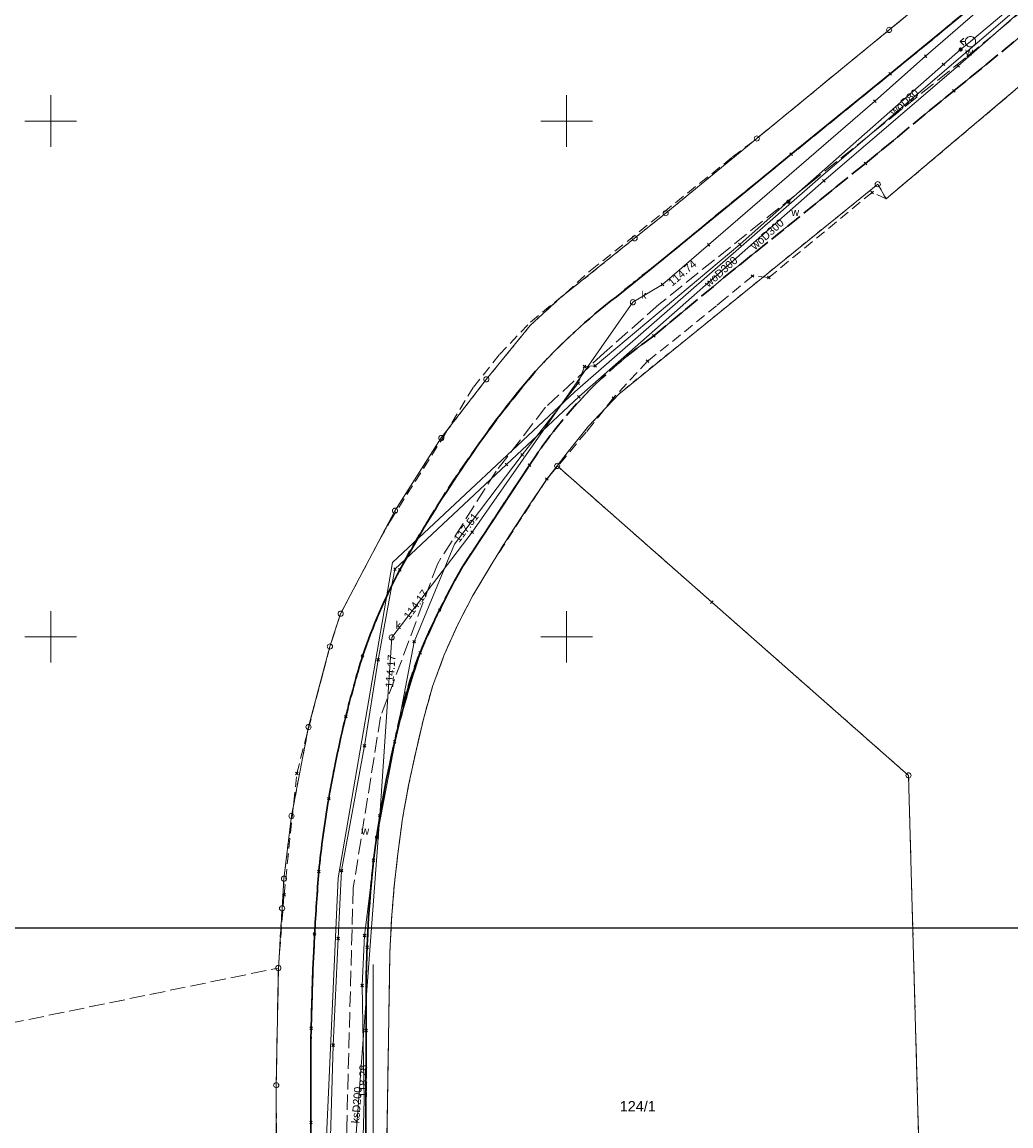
# Model space of a CAD drawing. Extents: x 6472695 to 6473494, y 5822279 to 5823456.
# Tile 39 of 49: x 6472997 to 6473093, y 5822753 to 5822860. Entities that reach past the tile are written whole.
import ezdxf
from ezdxf.enums import TextEntityAlignment as Align

# ---------------------------------------------------------------- set-up
doc = ezdxf.new("R2010")
doc.units = 0
for name, pattern in [('PRZER1-1', [1, 0.5, -0.5]), ('PRZER2-1', [1.5, 1, -0.5]), ('PRZER3-1', [2, 1.5, -0.5])]:
    doc.linetypes.add(name, pattern=pattern)
doc.layers.get('0').update_dxf_attribs({"color": 253, "linetype": 'CONTINUOUS'})
for name, color, linetype, lineweight in [('EGDE', 253, 'CONTINUOUS', 18), ('EGDE_O', 253, 'CONTINUOUS', 18), ('EGKK', 253, 'CONTINUOUS', 18), ('EGPG', 253, 'CONTINUOUS', 18), ('EGUG', 253, 'CONTINUOUS', 18), ('GELULI', 253, 'CONTINUOUS', 18), ('GSPPRB', 253, 'CONTINUOUS', 18), ('GUPPRZ_O', 253, 'CONTINUOUS', 18), ('OTKC', 253, 'CONTINUOUS', 18), ('OTKJ', 7, 'CONTINUOUS', 30), ('OTKK', 7, 'CONTINUOUS', 30), ('Ramka sekcyjna', 253, 'CONTINUOUS', 18), ('SUGP', 253, 'CONTINUOUS', 18), ('SUKP', 253, 'CONTINUOUS', 18), ('SUKP_O', 253, 'CONTINUOUS', 18), ('SUKS', 253, 'CONTINUOUS', 18), ('SUKS_O', 253, 'CONTINUOUS', 18), ('SUWH', 253, 'CONTINUOUS', 18), ('SUWP', 253, 'CONTINUOUS', 18), ('SUWP_O', 253, 'CONTINUOUS', 18), ('SUWW', 253, 'CONTINUOUS', 18), ('SUWW_O', 253, 'CONTINUOUS', 18)]:
    doc.layers.add(name, color=color, linetype=linetype, lineweight=lineweight)
doc.styles.add('Arial', font='Arial')

# ---------------------------------------------------------------- blocks, each defined once
blk = doc.blocks.new('D_GEPPGD1_2')
blk.add_hatch(color=0).paths.add_polyline_path([(0, -0.045), (0.013906, -0.042798), (0.02645, -0.036406), (0.036406, -0.02645), (0.042798, -0.013906), (0.045, 0), (0.042798, 0.013906), (0.036406, 0.02645), (0.02645, 0.036406), (0.013906, 0.042798), (0, 0.045), (-0.013906, 0.042798), (-0.02645, 0.036406), (-0.036406, 0.02645), (-0.042798, 0.013906), (-0.045, 0), (-0.042798, -0.013906), (-0.036406, -0.02645), (-0.02645, -0.036406), (-0.013906, -0.042798)])
blk = doc.blocks.new('D_GEPPGD1_1')
at = {"color": 0}
blk.add_lwpolyline([(0, 0.25), (0.077254, 0.237764), (0.146946, 0.202254), (0.202254, 0.146946), (0.237764, 0.077254), (0.25, 0), (0.237764, -0.077254), (0.202254, -0.146946), (0.146946, -0.202254), (0.077254, -0.237764), (0, -0.25), (-0.077254, -0.237764), (-0.146946, -0.202254), (-0.202254, -0.146946), (-0.237764, -0.077254), (-0.25, 0), (-0.237764, 0.077254), (-0.202254, 0.146946), (-0.146946, 0.202254), (-0.077254, 0.237764)], close=True, dxfattribs=at)
blk = doc.blocks.new('D_GSPPRB0')
at = {"color": 0, "lineweight": 18}
for points in [[(-0.12726, -0.12726), (0.12726, 0.12726)], [(-0.12726, 0.12726), (0.12726, -0.12726)]]:
    blk.add_lwpolyline(points, dxfattribs=at)
blk = doc.blocks.new('D_GUPKSD1_1')
at = {"color": 0}
blk.add_lwpolyline([(0, 0.25), (0.064705, 0.241481), (0.125, 0.216506), (0.176777, 0.176777), (0.216506, 0.125), (0.241481, 0.064705), (0.25, 0), (0.241481, -0.064705), (0.216506, -0.125), (0.176777, -0.176777), (0.125, -0.216506), (0.064705, -0.241481), (0, -0.25), (-0.064705, -0.241481), (-0.125, -0.216506), (-0.176777, -0.176777), (-0.216506, -0.125), (-0.241481, -0.064705), (-0.25, 0), (-0.241481, 0.064705), (-0.216506, 0.125), (-0.176777, 0.176777), (-0.125, 0.216506), (-0.064705, 0.241481)], close=True, dxfattribs=at)
blk = doc.blocks.new('D_GUPWDT1')
at = {"color": 0}
blk.add_lwpolyline([(0, 0.5), (0.086824, 0.492404), (0.17101, 0.469846), (0.25, 0.433013), (0.321394, 0.383022), (0.383022, 0.321394), (0.433013, 0.25), (0.469846, 0.17101), (0.492404, 0.086824), (0.5, 0), (0.492404, -0.086824), (0.469846, -0.17101), (0.433013, -0.25), (0.377875, -0.32743), (0.309079, -0.393027), (0.229113, -0.444418), (0.140866, -0.479746), (0.047528, -0.497736), (-0.047528, -0.497736), (-0.140866, -0.479746), (-0.229113, -0.444418), (-0.309079, -0.393027), (-0.377875, -0.32743), (-0.433013, -0.25), (-0.4725, -0.163534), (-0.494911, -0.071157), (-0.499434, 0.023791), (-0.485906, 0.117879), (-0.454816, 0.207708), (-0.407288, 0.290028), (-0.34504, 0.361867), (-0.27032, 0.420627), (-0.185831, 0.464184), (-0.094626, 0.490964)], close=True, dxfattribs=at)
for points in [[(-0.353553, 0.646447), (0, 1), (0.353553, 0.646447)], [(0, 0.5), (0, 1)]]:
    blk.add_lwpolyline(points, dxfattribs=at)
blk = doc.blocks.new('D_GUPWZA1')
blk.add_hatch(color=0).paths.add_polyline_path([(-0.2, 0), (-0.193185, -0.051764), (-0.173205, -0.1), (-0.141421, -0.141421), (-0.1, -0.173205), (-0.051764, -0.193185), (0, -0.2), (0.051764, -0.193185), (0.1, -0.173205), (0.141421, -0.141421), (0.173205, -0.1), (0.193185, -0.051764), (0.2, 0), (0.193185, 0.051764), (0.173205, 0.1), (0.141421, 0.141421), (0.1, 0.173205), (0.051764, 0.193185), (0, 0.2), (-0.051764, 0.193185), (-0.1, 0.173205), (-0.141421, 0.141421), (-0.173205, 0.1), (-0.193185, 0.051764)])

msp = doc.modelspace()

# ---------------------------------------------------------------- linework, layer by layer
msp.add_lwpolyline([(6472822.06, 5822771.79), (6473122.06, 5822771.79), (6473122.06, 5822561.79), (6472822.06, 5822561.79)], close=True)
at = {"layer": 'EGDE', "linetype": 'Continuous'}
for points in [[(6473021.87, 5822751.63), (6473021.86, 5822756.53), (6473022.07, 5822767.89), (6473022.43, 5822773.68), (6473022.61, 5822776.55), (6473023.34, 5822782.63), (6473024.99, 5822791.26), (6473027.06, 5822799.06), (6473028.1, 5822802.24), (6473033.37, 5822812.22), (6473037.86, 5822819.28), (6473042.22, 5822824.96), (6473046.46, 5822830.17), (6473049.35, 5822832.82), (6473056.59, 5822838.64), (6473059.61, 5822841.07), (6473068.44, 5822848.31), (6473081.26, 5822858.84), (6473087.28, 5822863.78)], [(6473097.88, 5822856.74), (6473080.97, 5822842.46), (6473080.16, 5822843.88), (6473055.05, 5822823.54), (6473052.14, 5822820.42), (6473050.07, 5822817.84), (6473049.09, 5822816.57), (6473048.06, 5822815.24), (6473046.22, 5822812.51), (6473044.44, 5822809.79), (6473042.74, 5822807.08), (6473040.92, 5822803.99), (6473039.48, 5822801.27), (6473038.15, 5822798.24), (6473037, 5822795.17), (6473036.13, 5822792.01), (6473035.38, 5822788.82), (6473034.69, 5822785.62), (6473034.1, 5822782.39), (6473033.65, 5822778.97), (6473033.29, 5822775.84), (6473033.04, 5822772.64), (6473032.87, 5822769.37), (6473032.54, 5822748.57)], [(6473032.54, 5822748.57), (6473032.87, 5822769.37), (6473033.04, 5822772.64), (6473033.29, 5822775.84), (6473033.65, 5822778.97), (6473034.1, 5822782.39), (6473034.69, 5822785.62), (6473035.38, 5822788.82), (6473036.13, 5822792.01), (6473037, 5822795.17), (6473038.15, 5822798.24), (6473039.48, 5822801.27), (6473040.92, 5822803.99), (6473042.74, 5822807.08), (6473044.44, 5822809.79), (6473046.22, 5822812.51), (6473048.06, 5822815.24), (6473049.09, 5822816.57), (6473083.14, 5822786.56), (6473084.12, 5822751.61)]]:
    msp.add_lwpolyline(points, dxfattribs=at)
at = {"layer": 'EGKK', "linetype": 'PRZER3-1'}
msp.add_lwpolyline([(6472993.72, 5822762.04), (6472995.91, 5822762.5), (6473022.07, 5822767.89), (6473021.86, 5822756.53), (6473021.87, 5822751.63), (6473021.92, 5822738.34), (6473021.93, 5822733.29), (6473022.83, 5822725.57), (6473024.75, 5822718.15), (6473027.57, 5822708.54), (6473026.58, 5822708.28), (6473015.56, 5822705.19), (6473012.79, 5822704.41), (6473014.18, 5822699.9), (6473006.86, 5822688.42), (6472983.71, 5822683.31), (6472974.44, 5822728.32), (6472971.81, 5822741.06), (6472968.58, 5822756.73)], close=True, dxfattribs=at)
at = {"layer": 'EGUG', "linetype": 'PRZER1-1'}
for points in [[(6473021.87, 5822751.63), (6473021.86, 5822756.53), (6473022.07, 5822767.89), (6473022.43, 5822773.68), (6473022.61, 5822776.55), (6473023.34, 5822782.63), (6473024.99, 5822791.26), (6473027.06, 5822799.06), (6473028.1, 5822802.24), (6473033.37, 5822812.22), (6473037.86, 5822819.28), (6473042.22, 5822824.96), (6473046.46, 5822830.17), (6473049.35, 5822832.82), (6473056.59, 5822838.64), (6473059.61, 5822841.07), (6473068.44, 5822848.31), (6473081.26, 5822858.84), (6473087.28, 5822863.78)], [(6473097.88, 5822856.74), (6473080.97, 5822842.46), (6473080.16, 5822843.88), (6473055.05, 5822823.54), (6473052.14, 5822820.42), (6473050.07, 5822817.84), (6473049.09, 5822816.57), (6473048.06, 5822815.24), (6473046.22, 5822812.51), (6473044.44, 5822809.79), (6473042.74, 5822807.08), (6473040.92, 5822803.99), (6473039.48, 5822801.27), (6473038.15, 5822798.24), (6473037, 5822795.17), (6473036.13, 5822792.01), (6473035.38, 5822788.82), (6473034.69, 5822785.62), (6473034.1, 5822782.39), (6473033.65, 5822778.97), (6473033.29, 5822775.84), (6473033.04, 5822772.64), (6473032.87, 5822769.37), (6473032.54, 5822748.57)], [(6473032.54, 5822748.57), (6473032.87, 5822769.37), (6473033.04, 5822772.64), (6473033.29, 5822775.84), (6473033.65, 5822778.97), (6473034.1, 5822782.39), (6473034.69, 5822785.62), (6473035.38, 5822788.82), (6473036.13, 5822792.01), (6473037, 5822795.17), (6473038.15, 5822798.24), (6473039.48, 5822801.27), (6473040.92, 5822803.99), (6473042.74, 5822807.08), (6473044.44, 5822809.79), (6473046.22, 5822812.51), (6473048.06, 5822815.24), (6473049.09, 5822816.57), (6473064.09, 5822803.35), (6473083.14, 5822786.56), (6473084.12, 5822751.61)]]:
    msp.add_lwpolyline(points, dxfattribs=at)
msp.add_lwpolyline([(6472993.72, 5822762.04), (6472995.91, 5822762.5), (6473022.07, 5822767.89), (6473021.86, 5822756.53), (6473021.87, 5822751.63), (6473021.92, 5822738.34), (6473021.93, 5822733.29), (6473022.83, 5822725.57), (6473024.75, 5822718.15), (6473027.57, 5822708.54), (6473026.58, 5822708.28), (6473015.56, 5822705.19), (6473012.79, 5822704.41), (6473014.18, 5822699.9), (6473006.86, 5822688.42), (6472983.71, 5822683.31), (6472974.44, 5822728.32), (6472971.81, 5822741.06), (6472968.58, 5822756.73)], close=True, dxfattribs=at)
at = {"layer": 'GELULI', "linetype": 'PRZER3-1'}
msp.add_lwpolyline([(6473100.74, 5822866.11), (6473088.66, 5822856.13), (6473073.68, 5822844.05), (6473058.94, 5822832.21), (6473053.65, 5822827.54), (6473047.97, 5822822.25), (6473043.18, 5822816.07), (6473037.51, 5822807.12), (6473031.97, 5822792.25), (6473029.32, 5822775.62), (6473028.69, 5822752.43), (6473028.57, 5822740.46), (6473029.07, 5822727.6), (6473030.83, 5822718.15), (6473037.26, 5822696.22), (6473041.03, 5822684.04)], dxfattribs=at)
at = {"layer": 'OTKC', "linetype": 'PRZER2-1'}
for points in [[(6473097.84, 5822868.12), (6473081.37, 5822854.57), (6473071.77, 5822846.78), (6473068.08, 5822843.77), (6473058.19, 5822835.68), (6473054.83, 5822832.97, 0.04462), (6473047, 5822825.76, 0.02467), (6473041.66, 5822818.93, 0.018512), (6473035.86, 5822810.06), (6473033.84, 5822806.5, 0.041028), (6473030.23, 5822798.14, 0.014358), (6473028.6, 5822792.26, 0.018204), (6473026.95, 5822784.31, 0.018501), (6473025.99, 5822777.25, 0.006063), (6473025.58, 5822771.19, 0.017148), (6473025.23, 5822752.91), (6473025.23, 5822733.63, 0.073766)], [(6473030.52, 5822747.23), (6473030.59, 5822761.84, -0.015676), (6473030.67, 5822769.9, -0.021379), (6473031.3, 5822778.35, -0.028868), (6473033.34, 5822789.82, -0.04945), (6473035.8, 5822798.45, -0.029604), (6473039.9, 5822806.78), (6473046.4, 5822816.64, -0.096485), (6473058.46, 5822829.18), (6473065.21, 5822834.79), (6473070.65, 5822839.19), (6473078.97, 5822845.9), (6473087.52, 5822852.94), (6473094.11, 5822858.29)]]:
    msp.add_lwpolyline(points, format="xyb", dxfattribs=at)
for points in [[(6473021.92, 5822738.34), (6473021.86, 5822756.53), (6473022.07, 5822767.89), (6473022.62, 5822775), (6473023.85, 5822786.74), (6473026.43, 5822796.68), (6473027.06, 5822799.06), (6473027.37, 5822800.01), (6473028.1, 5822802.24), (6473031.04, 5822807.81), (6473031.89, 5822809.42), (6473032.93, 5822811.26), (6473038.12, 5822819.47), (6473040.97, 5822824.2), (6473043.49, 5822827.37), (6473046.51, 5822830.52), (6473049.92, 5822833.33), (6473052.33, 5822835.53), (6473055.87, 5822838.33), (6473066.09, 5822846.52), (6473068.44, 5822848.31), (6473068.71, 5822848.54), (6473071.37, 5822850.72), (6473081.26, 5822858.84), (6473084.22, 5822861.26)], [(6473093.43, 5822852.99), (6473092.66, 5822852.33), (6473080.97, 5822842.46), (6473079.62, 5822843.09), (6473069.6, 5822834.83), (6473068.02, 5822834.98), (6473065.36, 5822832.79), (6473064.54, 5822832.09), (6473057.85, 5822826.71), (6473054.53, 5822823.15), (6473052.58, 5822820.68), (6473051.91, 5822819.85), (6473048.1, 5822815.3), (6473042.74, 5822807.08), (6473040.92, 5822803.99), (6473039.48, 5822801.27), (6473038.15, 5822798.24), (6473037, 5822795.17), (6473036.13, 5822792.01), (6473035.38, 5822788.82), (6473034.69, 5822785.62), (6473034.1, 5822782.39), (6473033.65, 5822778.97), (6473033.29, 5822775.84), (6473033.04, 5822772.64), (6473032.87, 5822769.37), (6473032.54, 5822748.57)]]:
    msp.add_lwpolyline(points, dxfattribs=at)
at = {"layer": 'OTKJ', "linetype": 'PRZER3-1'}
for points in [[(6473097.84, 5822868.12), (6473081.37, 5822854.57), (6473071.77, 5822846.78), (6473058.19, 5822835.68, 0.009108), (6473054.83, 5822832.97, 0.04524), (6473047, 5822825.76, 0.018791), (6473041.66, 5822818.93, 0.023371), (6473035.86, 5822810.06, 0.016622), (6473033.84, 5822806.5, 0.041028), (6473030.23, 5822798.14, 0.014358), (6473028.6, 5822792.26, 0.018204), (6473026.95, 5822784.31, 0.018501), (6473025.99, 5822777.25, 0.006063), (6473025.58, 5822771.19, 0.017148), (6473025.23, 5822752.91), (6473025.23, 5822733.63, 0.073766), (6473029.1, 5822714.79), (6473032.14, 5822704.06), (6473034.9, 5822694.26), (6473039.51, 5822678.33)], [(6473045.27, 5822681.6, -0.062837), (6473042.32, 5822687.81), (6473042.13, 5822688.41), (6473041.32, 5822691.03), (6473033.21, 5822719.76, -0.039091), (6473031.23, 5822726.95, -0.063363), (6473030.46, 5822739.1), (6473030.52, 5822747.23), (6473030.59, 5822761.84, -0.015676), (6473030.67, 5822769.9, -0.021379), (6473031.3, 5822778.35, -0.028868), (6473033.34, 5822789.82, -0.04945), (6473035.8, 5822798.45, -0.029604), (6473039.9, 5822806.78), (6473046.4, 5822816.64, -0.096485), (6473058.46, 5822829.18), (6473065.21, 5822834.79), (6473078.97, 5822845.9), (6473087.52, 5822852.94), (6473094.11, 5822858.29), (6473099.31, 5822862.6)]]:
    msp.add_lwpolyline(points, format="xyb", dxfattribs=at)
at = {"layer": 'OTKK', "linetype": 'Continuous'}
for points in [[(6473097.84, 5822868.12), (6473081.37, 5822854.57), (6473071.77, 5822846.78), (6473068.08, 5822843.77), (6473058.19, 5822835.68), (6473054.83, 5822832.97, 0.04462), (6473047, 5822825.76, 0.02467), (6473041.66, 5822818.93, 0.018512), (6473035.86, 5822810.06), (6473033.84, 5822806.5, 0.041028), (6473030.23, 5822798.14, 0.014358), (6473028.6, 5822792.26, 0.018204), (6473026.95, 5822784.31, 0.018501), (6473025.99, 5822777.25, 0.006063), (6473025.58, 5822771.19, 0.017148), (6473025.23, 5822752.91), (6473025.23, 5822733.63, 0.073766), (6473029.1, 5822714.79), (6473032.14, 5822704.06), (6473034.9, 5822694.26), (6473039.51, 5822678.33)], [(6473046.4, 5822816.64), (6473039.9, 5822806.78, 0.015057), (6473037.7, 5822802.6, 0.025101), (6473035.8, 5822798.45, 0.022233), (6473033.34, 5822789.82, 0.029411), (6473031.3, 5822778.35, 0.032155), (6473030.59, 5822761.84), (6473030.52, 5822747.23), (6473030.46, 5822739.1, 0.031726), (6473030.46, 5822732.99, 0.071055), (6473033.21, 5822719.76), (6473041.32, 5822691.03), (6473042.32, 5822687.81)]]:
    msp.add_lwpolyline(points, format="xyb", dxfattribs=at)
at = {"layer": 'Ramka sekcyjna', "linetype": 'Continuous', "flags": 128}
for points in [[(6473000, 5822847.5), (6473000, 5822852.5)], [(6473050, 5822847.5), (6473050, 5822852.5)], [(6473002.5, 5822850), (6472997.5, 5822850)], [(6473052.5, 5822850), (6473047.5, 5822850)], [(6473000, 5822797.5), (6473000, 5822802.5)], [(6473050, 5822797.5), (6473050, 5822802.5)], [(6473002.5, 5822800), (6472997.5, 5822800)], [(6473052.5, 5822800), (6473047.5, 5822800)]]:
    msp.add_lwpolyline(points, dxfattribs=at)
at = {"layer": 'SUGP', "linetype": 'Continuous'}
msp.add_lwpolyline([(6473043.99, 5822680.82), (6473043.79, 5822681.54), (6473043.14, 5822683.91), (6473042.98, 5822684.49), (6473039.82, 5822696.02), (6473033.55, 5822718.89), (6473032.28, 5822723.52), (6473032.22, 5822723.71), (6473031.23, 5822727.33), (6473031.24, 5822749.99), (6473031.25, 5822768.24)], dxfattribs=at)
at = {"layer": 'SUKP', "linetype": 'Continuous'}
msp.add_lwpolyline([(6473038.95, 5822687.38), (6473030.58, 5822722.42), (6473029.46, 5822727.02), (6473028.2, 5822732.7), (6473028.21, 5822733.2), (6473031.9, 5822782.66), (6473033.05, 5822799.94), (6473040.84, 5822810.14), (6473056.42, 5822832.44), (6473059.29, 5822834.17), (6473063.77, 5822837.99), (6473079.87, 5822851.94), (6473084.8, 5822856.29), (6473092.72, 5822863.2), (6473106.07, 5822874.67), (6473110.57, 5822884.15)], dxfattribs=at)
at = {"layer": 'SUWP', "linetype": 'Continuous'}
for points in [[(6473043.24, 5822679.6), (6473040.31, 5822688.15), (6473035.11, 5822703.14), (6473029.73, 5822719.01), (6473025.93, 5822729.59), (6473026.66, 5822741.87), (6473027.12, 5822751.52), (6473027.39, 5822760.42), (6473027.85, 5822770.74), (6473028.2, 5822777.33), (6473030.41, 5822789.44), (6473031.75, 5822797.78), (6473033.37, 5822806.56), (6473044.17, 5822816.72), (6473051.2, 5822823.27), (6473074.94, 5822844.22), (6473087.94, 5822855.37), (6473099.91, 5822865.86), (6473106.53, 5822873), (6473112.75, 5822887.31), (6473113.41, 5822890.93), (6473116.53, 5822909.36), (6473117.89, 5822917.69)], [(6473059.23, 5822669.94), (6473042.68, 5822679.67), (6473037.64, 5822694.11), (6473025.76, 5822729.99), (6473027.87, 5822776.62), (6473033.13, 5822807.21), (6473050.8, 5822823.75), (6473074.62, 5822844.55), (6473099.73, 5822866.16), (6473106.64, 5822873.53), (6473112.75, 5822887.31)], [(6473030.25, 5822750.35), (6473030.37, 5822755.1), (6473030.19, 5822766.19), (6473030.42, 5822771.04), (6473031.62, 5822780.57), (6473035.24, 5822799.53), (6473039.13, 5822808.99), (6473045.69, 5822817.65), (6473051.11, 5822824.6), (6473051.73, 5822826.22), (6473052.78, 5822826.28), (6473066.79, 5822838.03), (6473071.49, 5822842.19), (6473086.53, 5822855.5), (6473088.19, 5822856.94), (6473089.14, 5822857.7), (6473092.57, 5822860.58)]]:
    msp.add_lwpolyline(points, dxfattribs=at)

# ---------------------------------------------------------------- block references
at = {"layer": 'EGPG', "linetype": 'Continuous'}
for name, p in [('D_GEPPGD1_1', (6473081.26, 5822858.84)), ('D_GEPPGD1_1', (6473068.44, 5822848.31)), ('D_GEPPGD1_1', (6473080.16, 5822843.88)), ('D_GEPPGD1_2', (6473080.97, 5822842.46)), ('D_GEPPGD1_1', (6473059.61, 5822841.07)), ('D_GEPPGD1_1', (6473056.59, 5822838.64)), ('D_GEPPGD1_2', (6473049.35, 5822832.82)), ('D_GEPPGD1_2', (6473046.46, 5822830.17)), ('D_GEPPGD1_1', (6473042.22, 5822824.96)), ('D_GEPPGD1_2', (6473055.05, 5822823.54)), ('D_GEPPGD1_2', (6473052.14, 5822820.42)), ('D_GEPPGD1_1', (6473037.86, 5822819.28)), ('D_GEPPGD1_2', (6473050.07, 5822817.84)), ('D_GEPPGD1_1', (6473049.09, 5822816.57)), ('D_GEPPGD1_2', (6473048.06, 5822815.24)), ('D_GEPPGD1_1', (6473033.37, 5822812.22)), ('D_GEPPGD1_2', (6473046.22, 5822812.51)), ('D_GEPPGD1_2', (6473044.44, 5822809.79)), ('D_GEPPGD1_2', (6473042.74, 5822807.08)), ('D_GEPPGD1_2', (6473040.92, 5822803.99)), ('D_GEPPGD1_1', (6473028.1, 5822802.24)), ('D_GEPPGD1_2', (6473039.48, 5822801.27)), ('D_GEPPGD1_1', (6473027.06, 5822799.06)), ('D_GEPPGD1_2', (6473038.15, 5822798.24)), ('D_GEPPGD1_2', (6473037, 5822795.17)), ('D_GEPPGD1_2', (6473036.13, 5822792.01)), ('D_GEPPGD1_1', (6473024.99, 5822791.26)), ('D_GEPPGD1_2', (6473035.38, 5822788.82)), ('D_GEPPGD1_1', (6473083.14, 5822786.56)), ('D_GEPPGD1_2', (6473034.69, 5822785.62)), ('D_GEPPGD1_1', (6473023.34, 5822782.63)), ('D_GEPPGD1_2', (6473034.1, 5822782.39)), ('D_GEPPGD1_2', (6473033.65, 5822778.97)), ('D_GEPPGD1_1', (6473022.61, 5822776.55)), ('D_GEPPGD1_2', (6473033.29, 5822775.84)), ('D_GEPPGD1_1', (6473022.43, 5822773.68)), ('D_GEPPGD1_2', (6473033.04, 5822772.64)), ('D_GEPPGD1_2', (6473032.87, 5822769.37)), ('D_GEPPGD1_1', (6473022.07, 5822767.89)), ('D_GEPPGD1_1', (6473021.86, 5822756.53))]:
    msp.add_blockref(name, p, dxfattribs=at)
at = {"layer": 'GSPPRB', "linetype": 'Continuous'}
for p in [(6473084.8, 5822856.29), (6473086.53, 5822855.5), (6473087.94, 5822855.37), (6473081.37, 5822854.57), (6473087.52, 5822852.94), (6473079.87, 5822851.94), (6473071.77, 5822846.78), (6473078.97, 5822845.9), (6473074.94, 5822844.22), (6473079.62, 5822843.09), (6473063.77, 5822837.99), (6473066.79, 5822838.03), (6473068.02, 5822834.98), (6473069.6, 5822834.83), (6473059.29, 5822834.17), (6473058.46, 5822829.18), (6473051.73, 5822826.22), (6473052.78, 5822826.28), (6473057.85, 5822826.71), (6473051.11, 5822824.6), (6473051.2, 5822823.27), (6473054.53, 5822823.15), (6473045.69, 5822817.65), (6473044.17, 5822816.72), (6473046.4, 5822816.64), (6473048.1, 5822815.3), (6473040.84, 5822810.14), (6473033.37, 5822806.56), (6473033.84, 5822806.5), (6473037.7, 5822802.6), (6473064.09, 5822803.35), (6473035.24, 5822799.53), (6473030.23, 5822798.14), (6473035.8, 5822798.45), (6473031.75, 5822797.78), (6473028.6, 5822792.26), (6473033.34, 5822789.82), (6473030.41, 5822789.44), (6473023.85, 5822786.74), (6473026.95, 5822784.31), (6473031.9, 5822782.66), (6473031.3, 5822778.35), (6473025.99, 5822777.25), (6473028.2, 5822777.33), (6473022.62, 5822775), (6473025.58, 5822771.19), (6473027.85, 5822770.74), (6473030.42, 5822771.04), (6473030.67, 5822769.9), (6473030.19, 5822766.19), (6473025.25, 5822762.07), (6473030.59, 5822761.84), (6473027.39, 5822760.42), (6473025.23, 5822752.91)]:
    msp.add_blockref('D_GSPPRB0', p, dxfattribs=at)
at = {"layer": 'SUKS', "linetype": 'Continuous'}
msp.add_blockref('D_GUPKSD1_1', (6473056.42, 5822832.44), dxfattribs=at)
at = {"layer": 'SUKS', "linetype": 'Continuous', "rotation": 269.9999974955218}
msp.add_blockref('D_GUPKSD1_1', (6473033.05, 5822799.94), dxfattribs=at)
at = {"layer": 'SUWH', "linetype": 'Continuous', "rotation": 89.99999931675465}
msp.add_blockref('D_GUPWDT1', (6473089.14, 5822857.7), dxfattribs=at)
at = {"layer": 'SUWW', "linetype": 'Continuous'}
for p, rotation in [((6473088.19, 5822856.94), 138.8023702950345), ((6473071.49, 5822842.19), 133.9553402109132), ((6473031.62, 5822780.57), 174.2884268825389)]:
    msp.add_blockref('D_GUPWZA1', p, dxfattribs=dict(at, rotation=rotation))

# ---------------------------------------------------------------- texts
at = {"layer": 'EGDE_O', "linetype": 'Continuous', "style": 'Arial'}
msp.add_text('124/1', height=1, dxfattribs=at).set_placement((6473056.9, 5822753.99, 10.8), align=Align.CENTER)
at = {"layer": 'GUPPRZ_O', "linetype": 'Continuous', "style": 'Arial'}
for s, rotation, p in [('114.74', 40.4209, (6473060.23, 5822833.94, 10.8)), ('117.51', 52.8919, (6473039.59, 5822809.09, 10.8)), ('114.17', 54.3006, (6473034.76, 5822801.62, 10.8)), ('114.17', 85.477, (6473033.18, 5822795.04, 10.8)), ('118.28', 89.8338, (6473030.66, 5822755.31, 10.8))]:
    msp.add_text(s, height=0.75, rotation=rotation, dxfattribs=at).set_placement(p)
at = {"layer": 'SUKP_O', "linetype": 'Continuous', "style": 'Arial'}
msp.add_text('ksD200', height=0.75, rotation=85.7365, dxfattribs=at).set_placement((6473030.03, 5822754.58, 10.8), align=Align.CENTER)
at = {"layer": 'SUKS_O', "linetype": 'Continuous', "style": 'Arial'}
for p in [(6473057.75, 5822832.77, 10.8), (6473033.95, 5822800.76, 10.8)]:
    msp.add_text('k', height=0.75, dxfattribs=at).set_placement(p, align=Align.RIGHT)
at = {"layer": 'SUWP_O', "linetype": 'Continuous', "style": 'Arial'}
for s, rotation, p in [('woD80', 41.4971, (6473082.98, 5822851.54, 10.8)), ('woD300', 41.4342, (6473069.7, 5822838.75, 10.8)), ('woD300', 41.4342, (6473065.21, 5822835.11, 10.8))]:
    msp.add_text(s, height=0.75, rotation=rotation, dxfattribs=at).set_placement(p, align=Align.CENTER)
at = {"layer": 'SUWW_O', "linetype": 'Continuous', "style": 'Arial'}
for p in [(6473089.4, 5822856.35, 10.8), (6473072.54, 5822840.81, 10.8), (6473030.87, 5822780.82, 10.8)]:
    msp.add_text('w', height=0.75, dxfattribs=at).set_placement(p, align=Align.RIGHT)

doc.saveas('drawing.dxf')
